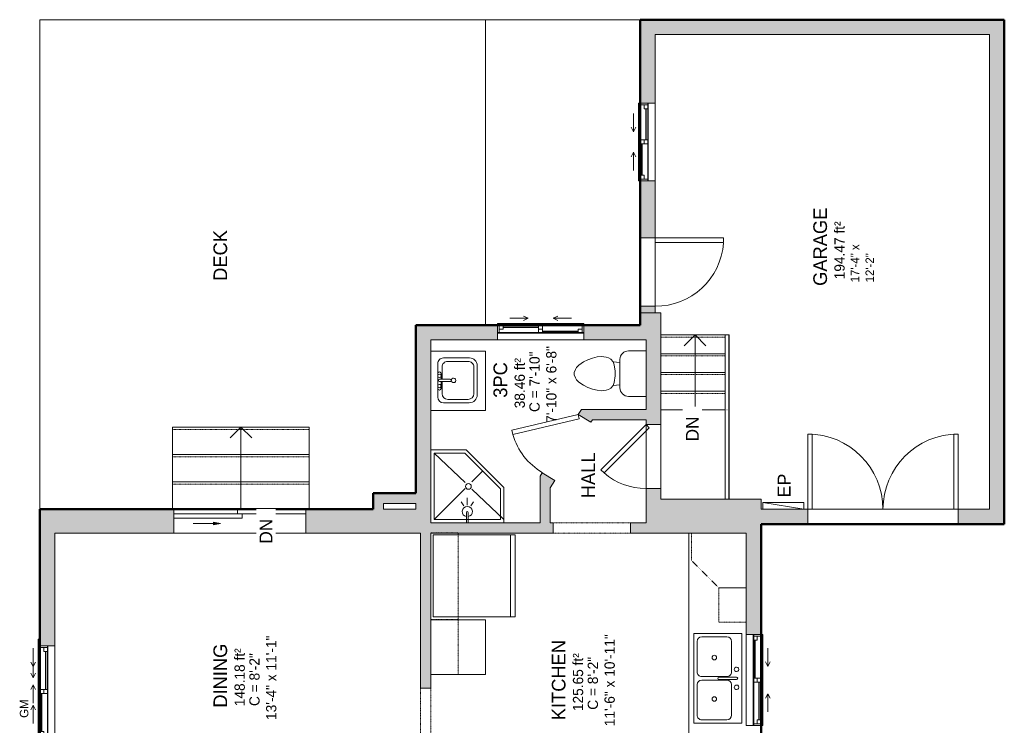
# Model space of a CAD drawing. Header units: inches. Extents: x -251 to 185, y -137 to 466.
# Tile 2 of 2: x -247 to 185, y 157 to 466. Entities that reach past the tile are written whole.
import ezdxf

# ---------------------------------------------------------------- set-up
doc = ezdxf.new("R2010")
doc.units = ezdxf.units.IN
doc.header["$MEASUREMENT"] = 0
doc.linetypes.add('Dash', pattern=[0.23622, 0.11811, -0.11811])
doc.linetypes.add('Overhead', pattern=[0.15625, 0.09375, -0.0625])
for name, color, linetype, lineweight in [('A-ANNO-NOTE', 131, 'Continuous', 9), ('A-AREA', 32, 'Continuous', 9), ('A-AREA-IDEN', 2, 'Continuous', 9), ('A-DETL', 90, 'Continuous', 9), ('A-DETL-GENF', 92, 'Continuous', 9), ('A-DETL-MEDM', 33, 'Continuous', 9), ('A-DOOR', 31, 'Continuous', 9), ('A-EXTEERIOR SPACES', 90, 'Continuous', 9), ('A-FLOR', 192, 'Continuous', 9), ('A-FLOR-HRAL', 11, 'Continuous', 9), ('A-GENM', 13, 'Continuous', 9), ('A-GLAZ', 151, 'Continuous', 9), ('A-WALL', 90, 'Continuous', 9), ('A-WALL-PATT', 111, 'Continuous', 9), ('E-ELEC-EQPM', 71, 'Continuous', 9), ('G-ANNO-TEXT', 231, 'Continuous', 9), ('P-SANR-FIXT', 6, 'Continuous', 9), ('Q-CASE', 31, 'Continuous', 9), ('Q-SPCQ', 91, 'Continuous', 9), ('S-STRS', 90, 'Continuous', 9), ('S-STRS-ANNO', 90, 'Continuous', 9), ('S-STRS-IDEN', 31, 'Continuous', 9)]:
    doc.layers.add(name, color=color, linetype=linetype, lineweight=lineweight)
doc.styles.add('Arial', font='arial.ttf', dxfattribs={"height": 5.625})
doc.styles.add('Inter', font='txt', dxfattribs={"height": 5.625})
doc.styles.add('Inter_1', font='txt', dxfattribs={"height": 3.75})
doc.styles.add('Inter_2', font='txt', dxfattribs={"height": 4.5})
doc.styles.add('Inter_B', font='txt', dxfattribs={"height": 6})

# ---------------------------------------------------------------- blocks, each defined once
blk = doc.blocks.new('Planitar - Single Door_Flush Panel - 2_-4_ x 6_-8_ _45-3078438-102 - Main Floor')
at = {"layer": 'A-DOOR', "lineweight": 18}
for p, q in [((-5.8, 23.05), (-7.22, 21.63)), ((12.58, 1.83), (-7.22, 21.63)), ((14, 3.25), (-5.8, 23.05)), ((14, 3.25), (12.58, 1.83))]:
    blk.add_line(p, q, dxfattribs=at)
at = {"layer": 'A-DOOR'}
blk.add_arc((13.46, 3.55), 27.46, 138.8351, 180.6172, dxfattribs=at)
blk = doc.blocks.new('Planitar - Single Door_Flush Panel - 2_-6_ x 6_-8_ _45-3149525-102 - Main Floor')
at = {"layer": 'A-DOOR', "lineweight": 18}
for p, q in [((-6.21, 24.46), (-7.63, 23.04)), ((13.58, 1.83), (-7.63, 23.04)), ((15, 3.25), (-6.21, 24.46)), ((15, 3.25), (13.58, 1.83))]:
    blk.add_line(p, q, dxfattribs=at)
at = {"layer": 'A-DOOR'}
blk.add_arc((14.46, 3.55), 29.46, 138.5745, 180.5753, dxfattribs=at)
blk = doc.blocks.new('Planitar - Double Door_Flush Panel - 5_-6_ x 6_-8_-3078344-102 - Main Floor')
at = {"layer": 'A-DOOR', "lineweight": 18}
for p, q in [((-33, 3.25), (-33, 36.25)), ((-33, 36.25), (-31.03, 36.25)), ((-31.03, 36.25), (-31.03, 3.25)), ((33, 36.25), (31.03, 36.25)), ((31.03, 36.25), (31.03, 3.25)), ((33, 3.25), (33, 36.25)), ((-31.03, 3.25), (-33, 3.25)), ((31.03, 3.25), (33, 3.25))]:
    blk.add_line(p, q, dxfattribs=at)
at = {"layer": 'A-DOOR'}
for centre, start, end in [((-33, 3.25), 0, 90), ((33, 3.25), 90, 180)]:
    blk.add_arc(centre, 33, start, end, dxfattribs=at)
blk = doc.blocks.new('Planitar - Single Door_Flush Panel - 2_-6_ x 6_-8_-3078477-102 - Main Floor')
at = {"layer": 'A-DOOR', "lineweight": 18}
for p, q in [((12.99, -3.25), (12.99, -33.25)), ((15, -3.25), (12.99, -3.25)), ((15, -3.25), (15, -33.25)), ((15, -33.25), (12.99, -33.25))]:
    blk.add_line(p, q, dxfattribs=at)
at = {"layer": 'A-DOOR'}
blk.add_arc((14.77, -3.55), 29.77, 179.4225, 266.009, dxfattribs=at)
blk = doc.blocks.new('Planitar - Double Sliding Door_Glass - 4_-10_ x 6_-8_-3184308-102 - Main Floor')
at = {"layer": 'A-DETL-GENF'}
blk.add_hatch(color=256, dxfattribs=at).paths.add_polyline_path([(11.51, -3.47), (8.5, -4), (11.51, -4.53)], flags=0)
for p, q in [((8.5, -4), (11.51, -3.47)), ((20.5, -4), (8.5, -4)), ((11.51, -4.53), (8.5, -4)), ((11.51, -3.47), (11.51, -4.53))]:
    blk.add_line(p, q, dxfattribs=at)
at = {"layer": 'A-DOOR', "lineweight": 18}
for p, q in [((-29, -8.28), (0.98, -8.28)), ((-29, -10.25), (-29, -8.28)), ((-0.98, -6.31), (29, -6.31)), ((-0.98, -8.28), (-0.98, -6.31)), ((29, -8.28), (-0.98, -8.28)), ((0.98, -8.28), (0.98, -10.25)), ((29, -6.31), (29, -8.28)), ((0.98, -10.25), (-29, -10.25))]:
    blk.add_line(p, q, dxfattribs=at)
blk = doc.blocks.new('Planitar-Sliding-Double - 60_ x 48_-3165632-102 - Main Floor')
at = {"layer": 'A-GLAZ'}
for p, q in [((-20, 3.1), (-20, 3.85)), ((-20, 3.85), (20, 3.85)), ((-20, -0.15), (-20, 3.1)), ((20, 3.1), (20, 3.85)), ((20, -0.15), (20, 3.1)), ((20, -0.15), (-20, -0.15)), ((-20, -0.15), (-20, -3.4)), ((20, -0.15), (-20, -0.15)), ((-20, -3.4), (20, -3.4)), ((20, -3.4), (20, -0.15))]:
    blk.add_line(p, q, dxfattribs=at)
blk = doc.blocks.new('Plan-Double-Sliding - Plan-Double-Sliding-3099763-102 - Main Floor')
at = {"layer": 'A-GLAZ'}
for p, q in [((-6, 3.34375), (-8, 4.34375)), ((6, 3.34375), (8, 4.34375)), ((20, 0.34375), (-20, 0.34375)), ((-17.5, 0.34375), (-0.875, 0.34375)), ((-6, 3.34375), (-14, 3.34375)), ((-6, 3.34375), (-8, 2.34375)), ((0.875, 0.34375), (19.25, 0.34375)), ((6, 3.34375), (8, 2.34375)), ((6, 3.34375), (14, 3.34375)), ((-19.25, -3.15625), (-0.875, -3.15625)), ((0.875, -3.15625), (17.5, -3.15625)), ((-20, -6.15625), (20, -6.15625))]:
    blk.add_line(p, q, dxfattribs=at)
at = {"layer": 'A-GLAZ', "lineweight": 18}
for p, q in [((-20, 0.34375), (-20, -6.15625)), ((-20, 0.34375), (-17.5, 0.34375)), ((-19.25, 0.34375), (-19.25, -3.15625)), ((-17.5, 0.34375), (-17.5, -1.40625)), ((-0.875, -3.15625), (-0.875, 0.34375)), ((-0.875, 0.34375), (0.875, 0.34375)), ((0.875, 0.34375), (0.875, -3.15625)), ((19.25, 0.34375), (20, 0.34375)), ((19.25, 0.34375), (19.25, -3.15625)), ((20, -6.15625), (20, 0.34375)), ((-20, -3.15625), (-19.25, -3.15625)), ((-17.5, -1.40625), (-19.25, -1.40625)), ((0.875, -1.40625), (-0.875, -1.40625)), ((-0.875, -3.15625), (0.875, -3.15625)), ((17.5, -1.40625), (17.5, -3.15625)), ((19.25, -1.40625), (17.5, -1.40625)), ((17.5, -3.15625), (20, -3.15625))]:
    blk.add_line(p, q, dxfattribs=at)
at = {"layer": 'A-GLAZ', "lineweight": 25}
for p, q in [((-17.5, -0.53125), (-0.875, -0.53125)), ((0.875, -2.28125), (17.5, -2.28125))]:
    blk.add_line(p, q, dxfattribs=at)
blk = doc.blocks.new('Planitar-Sliding-Double - 60_ x 48_-3165640-102 - Main Floor')
at = {"layer": 'A-GLAZ'}
for p, q in [((20, 3.4), (-20, 3.4)), ((-20, 3.4), (-20, 0.15)), ((-20, -3.1), (-20, 0.15)), ((-20, 0.15), (20, 0.15)), ((-20, 0.15), (20, 0.15)), ((20, 0.15), (20, 3.4)), ((20, -3.1), (20, 0.15)), ((-20, -3.85), (-20, -3.1)), ((20, -3.85), (-20, -3.85)), ((20, -3.85), (20, -3.1))]:
    blk.add_line(p, q, dxfattribs=at)
blk = doc.blocks.new('Plan-Double-Sliding - Plan-Double-Sliding-3100799-102 - Main Floor')
at = {"layer": 'A-GLAZ'}
for p, q in [((-20, 6.15625), (20, 6.15625)), ((-19.25, 3.15625), (-0.875, 3.15625)), ((0.875, 3.15625), (17.5, 3.15625)), ((20, -0.34375), (-20, -0.34375)), ((-17.5, -0.34375), (-0.875, -0.34375)), ((-6, -3.34375), (-14, -3.34375)), ((-6, -3.34375), (-8, -2.34375)), ((-6, -3.34375), (-8, -4.34375)), ((0.875, -0.34375), (19.25, -0.34375)), ((6, -3.34375), (8, -2.34375)), ((6, -3.34375), (8, -4.34375)), ((6, -3.34375), (14, -3.34375))]:
    blk.add_line(p, q, dxfattribs=at)
at = {"layer": 'A-GLAZ', "lineweight": 18}
for p, q in [((-20, -0.34375), (-20, 6.15625)), ((20, 6.15625), (20, -0.34375)), ((-20, 3.15625), (-19.25, 3.15625)), ((-19.25, -0.34375), (-19.25, 3.15625)), ((-17.5, 1.40625), (-19.25, 1.40625)), ((-17.5, -0.34375), (-17.5, 1.40625)), ((-0.875, 3.15625), (0.875, 3.15625)), ((-0.875, 3.15625), (-0.875, -0.34375)), ((0.875, 1.40625), (-0.875, 1.40625)), ((0.875, -0.34375), (0.875, 3.15625)), ((17.5, 3.15625), (20, 3.15625)), ((17.5, 1.40625), (17.5, 3.15625)), ((19.25, 1.40625), (17.5, 1.40625)), ((19.25, -0.34375), (19.25, 3.15625)), ((-20, -0.34375), (-17.5, -0.34375)), ((-0.875, -0.34375), (0.875, -0.34375)), ((19.25, -0.34375), (20, -0.34375))]:
    blk.add_line(p, q, dxfattribs=at)
at = {"layer": 'A-GLAZ', "lineweight": 25}
for p, q in [((-17.5, 0.53125), (-0.875, 0.53125)), ((0.875, 2.28125), (17.5, 2.28125))]:
    blk.add_line(p, q, dxfattribs=at)
blk = doc.blocks.new('Planitar-Sliding-Double - 60_ x 48_-3165636-102 - Main Floor')
at = {"layer": 'A-GLAZ'}
for p, q in [((-19, 3.1), (-19, 3.85)), ((-19, 3.85), (19, 3.85)), ((-19, -0.15), (-19, 3.1)), ((19, 3.1), (19, 3.85)), ((19, -0.15), (19, 3.1)), ((19, -0.15), (-19, -0.15)), ((-19, -0.15), (-19, -3.4)), ((19, -0.15), (-19, -0.15)), ((-19, -3.4), (19, -3.4)), ((19, -3.4), (19, -0.15))]:
    blk.add_line(p, q, dxfattribs=at)
blk = doc.blocks.new('Plan-Double-Sliding - Plan-Double-Sliding-3100970-102 - Main Floor')
at = {"layer": 'A-GLAZ'}
for p, q in [((-5.5, 3.34375), (-7.5, 4.34375)), ((5.5, 3.34375), (7.5, 4.34375)), ((19, 0.34375), (-19, 0.34375)), ((-16.5, 0.34375), (-0.875, 0.34375)), ((-5.5, 3.34375), (-13.5, 3.34375)), ((-5.5, 3.34375), (-7.5, 2.34375)), ((0.875, 0.34375), (18.25, 0.34375)), ((5.5, 3.34375), (7.5, 2.34375)), ((5.5, 3.34375), (13.5, 3.34375)), ((-18.25, -3.15625), (-0.875, -3.15625)), ((0.875, -3.15625), (16.5, -3.15625)), ((-19, -6.15625), (19, -6.15625))]:
    blk.add_line(p, q, dxfattribs=at)
at = {"layer": 'A-GLAZ', "lineweight": 18}
for p, q in [((-19, 0.34375), (-19, -6.15625)), ((-19, 0.34375), (-16.5, 0.34375)), ((-18.25, 0.34375), (-18.25, -3.15625)), ((-16.5, 0.34375), (-16.5, -1.40625)), ((-0.875, -3.15625), (-0.875, 0.34375)), ((-0.875, 0.34375), (0.875, 0.34375)), ((0.875, 0.34375), (0.875, -3.15625)), ((18.25, 0.34375), (19, 0.34375)), ((18.25, 0.34375), (18.25, -3.15625)), ((19, -6.15625), (19, 0.34375)), ((-19, -3.15625), (-18.25, -3.15625)), ((-16.5, -1.40625), (-18.25, -1.40625)), ((0.875, -1.40625), (-0.875, -1.40625)), ((-0.875, -3.15625), (0.875, -3.15625)), ((16.5, -1.40625), (16.5, -3.15625)), ((18.25, -1.40625), (16.5, -1.40625)), ((16.5, -3.15625), (19, -3.15625))]:
    blk.add_line(p, q, dxfattribs=at)
at = {"layer": 'A-GLAZ', "lineweight": 25}
for p, q in [((-16.5, -0.53125), (-0.875, -0.53125)), ((0.875, -2.28125), (16.5, -2.28125))]:
    blk.add_line(p, q, dxfattribs=at)
blk = doc.blocks.new('Planitar-Sliding-Double - 60_ x 48_-3165644-102 - Main Floor')
at = {"layer": 'A-GLAZ'}
for p, q in [((-17, 3.1), (-17, 3.85)), ((-17, 3.85), (17, 3.85)), ((-17, -0.15), (-17, 3.1)), ((17, 3.1), (17, 3.85)), ((17, -0.15), (17, 3.1)), ((17, -0.15), (-17, -0.15)), ((-17, -0.15), (-17, -3.4)), ((17, -0.15), (-17, -0.15)), ((-17, -3.4), (17, -3.4)), ((17, -3.4), (17, -0.15))]:
    blk.add_line(p, q, dxfattribs=at)
blk = doc.blocks.new('Plan-Double-Sliding - Plan-Double-Sliding-3101162-102 - Main Floor')
at = {"layer": 'A-GLAZ'}
for p, q in [((-4.5, 3.34375), (-6.5, 4.34375)), ((4.5, 3.34375), (6.5, 4.34375)), ((17, 0.34375), (-17, 0.34375)), ((-14.5, 0.34375), (-0.875, 0.34375)), ((-4.5, 3.34375), (-12.5, 3.34375)), ((-4.5, 3.34375), (-6.5, 2.34375)), ((0.875, 0.34375), (16.25, 0.34375)), ((4.5, 3.34375), (6.5, 2.34375)), ((4.5, 3.34375), (12.5, 3.34375)), ((-16.25, -3.15625), (-0.875, -3.15625)), ((0.875, -3.15625), (14.5, -3.15625)), ((-17, -6.15625), (17, -6.15625))]:
    blk.add_line(p, q, dxfattribs=at)
at = {"layer": 'A-GLAZ', "lineweight": 18}
for p, q in [((-17, 0.34375), (-17, -6.15625)), ((-17, 0.34375), (-14.5, 0.34375)), ((-16.25, 0.34375), (-16.25, -3.15625)), ((-14.5, 0.34375), (-14.5, -1.40625)), ((-0.875, -3.15625), (-0.875, 0.34375)), ((-0.875, 0.34375), (0.875, 0.34375)), ((0.875, 0.34375), (0.875, -3.15625)), ((16.25, 0.34375), (17, 0.34375)), ((16.25, 0.34375), (16.25, -3.15625)), ((17, -6.15625), (17, 0.34375)), ((-17, -3.15625), (-16.25, -3.15625)), ((-14.5, -1.40625), (-16.25, -1.40625)), ((0.875, -1.40625), (-0.875, -1.40625)), ((-0.875, -3.15625), (0.875, -3.15625)), ((14.5, -1.40625), (14.5, -3.15625)), ((16.25, -1.40625), (14.5, -1.40625)), ((14.5, -3.15625), (17, -3.15625))]:
    blk.add_line(p, q, dxfattribs=at)
at = {"layer": 'A-GLAZ', "lineweight": 25}
for p, q in [((-14.5, -0.53125), (-0.875, -0.53125)), ((0.875, -2.28125), (14.5, -2.28125))]:
    blk.add_line(p, q, dxfattribs=at)
blk = doc.blocks.new('Top Rail Type - Top Rail_Internal_-3103700-102 - Main Floor')
at = {"layer": 'A-FLOR-HRAL'}
for p, q in [((62.17, 327.99), (62.17, 294.86)), ((63.74, 294.86), (63.74, 327.99)), ((62.17, 294.86), (62.17, 256)), ((63.74, 256), (63.74, 294.86))]:
    blk.add_line(p, q, dxfattribs=at)
at = {"layer": 'A-FLOR-HRAL', "flags": 128}
blk.add_lwpolyline([(62.88, 327.99), (62.95, 327.99), (63.03, 327.99)], dxfattribs=at)
at = {"layer": 'A-FLOR-HRAL'}
blk.add_open_spline([(62.86, 295.13), (62.89, 295.13), (62.95, 295.13), (63.01, 295.13), (63.04, 295.13)], degree=3, dxfattribs=at)
blk = doc.blocks.new('Top Rail Type - Top Rail_Internal_-V1-102 - Main Floor')
at = {"layer": 'A-FLOR-HRAL'}
for p, q in [((63.74, 327.99), (62.17, 327.99)), ((62.17, 327.99), (62.17, 295.13)), ((63.74, 327.99), (63.74, 295.13)), ((62.17, 295.13), (62.17, 256)), ((63.74, 295.13), (63.74, 256))]:
    blk.add_line(p, q, dxfattribs=at)
blk = doc.blocks.new('Toilet - Toilet-316794-102 - Main Floor')
at = {"layer": 'P-SANR-FIXT'}
for p, q in [((-9.98, 11.75), (-9.98, 19.48)), ((9.98, 19.48), (9.98, 11.75)), ((-5.21, 5), (-6.4, 4)), ((6.25, 8.02), (-6.25, 8.02)), ((-4.86, 8.02), (-5.21, 5)), ((-3.84, 5.5), (-5.21, 5)), ((-1, 6), (-3.84, 5.5)), ((1, 6), (-1, 6)), ((3.84, 5.5), (1, 6)), ((5.21, 5), (3.84, 5.5)), ((4.86, 8.02), (5.21, 5)), ((6.4, 4), (5.21, 5)), ((-7.41, 1), (-7.5, 0)), ((-7.5, 0), (-7.33, -1.99)), ((-7.24, 2), (-7.41, 1)), ((-6.97, 3), (-7.24, 2)), ((-6.4, 4), (-6.97, 3)), ((6.97, 3), (6.4, 4)), ((7.24, 2), (6.97, 3)), ((7.41, 1), (7.24, 2)), ((7.33, -1.99), (7.5, 0)), ((7.5, 0), (7.41, 1)), ((-7.33, -1.99), (-6.79, -4)), ((-6.79, -4), (-6.06, -6)), ((6.06, -6), (6.79, -4)), ((6.79, -4), (7.33, -1.99)), ((-6.06, -6), (-5.13, -8)), ((-5.13, -8), (-3.74, -10)), ((3.74, -10), (5.13, -8)), ((5.13, -8), (6.06, -6)), ((-3.74, -10), (-2.74, -11)), ((-2.74, -11), (-1.87, -11.5)), ((-1.87, -11.5), (-0.5, -12)), ((-0.5, -12), (0.5, -12)), ((0.5, -12), (1.87, -11.5)), ((1.87, -11.5), (2.74, -11)), ((2.74, -11), (3.74, -10))]:
    blk.add_line(p, q, dxfattribs=at)
for centre, start, end in [((-6.25, 11.75), 180, 270), ((6.25, 11.75), 270, 360)]:
    blk.add_arc(centre, 3.73, start, end, dxfattribs=at)
blk = doc.blocks.new('Bath-Corner Shower Basin - 2_-8_x2_-10-2132282-102 - Main Floor')
at = {"layer": 'P-SANR-FIXT'}
for p, q in [((16, 32.09), (0.47, 32.09)), ((1.97, 30.59), (15.53, 17.69)), ((1.97, 1.5), (1.97, 30.59)), ((1.97, 30.59), (15.38, 30.59)), ((15.38, 30.59), (31.06, 14.91)), ((32.56, 15.53), (16, 32.09)), ((18.53, 18.06), (23.22, 22.75)), ((1.97, 1.5), (15.53, 15.06)), ((18.53, 14.84), (32.56, 1.5)), ((31.06, 14.91), (31.06, 1.5)), ((32.56, 0), (32.56, 15.53)), ((31.06, 1.5), (1.97, 1.5))]:
    blk.add_line(p, q, dxfattribs=at)
for start, end in [(360, 180), (180, 360)]:
    blk.add_arc((17.03, 16.04), 1.25, start, end, dxfattribs=at)
blk = doc.blocks.new('Bath-Showerhead - Shower_head_and_Control_-_UNHOSTED_17702-459690-102 - Main Floor')
at = {"layer": 'P-SANR-FIXT'}
for p, q in [((-0.37, -4.61), (-0.37, 0)), ((-0.37, 0), (0.38, 0)), ((0.38, 0), (0.38, -4.61)), ((-1.58, -7.59), (-2.66, -9.27)), ((0, -7.75), (0, -11)), ((1.58, -7.59), (2.66, -9.27))]:
    blk.add_line(p, q, dxfattribs=at)
for centre, radius, start, end in [((0, -5), 2.25, 100.1075, 270), ((0, -5), 2.25, 270, 79.8925), ((0, -4.61), 0.375, 180, 360)]:
    blk.add_arc(centre, radius, start, end, dxfattribs=at)
blk = doc.blocks.new('Bath-Basin - 500 x 440mm-2615461-102 - Main Floor')
at = {"layer": 'P-SANR-FIXT'}
for p, q in [((-9.22, 4.59), (-9.22, -6.73)), ((-9.22, 4.59), (-9.22, -6.73)), ((7.96, 7.09), (-6.72, 7.09)), ((7.96, 7.09), (-6.72, 7.09)), ((0.12, 5.22), (-5.22, 5.22)), ((3.62, 7.09), (-2.88, 7.09)), ((-2.88, 5.59), (0.12, 5.59)), ((0.12, 6.33), (0.12, 1.59)), ((1.12, 6.33), (1.12, 1.59)), ((1.12, 5.59), (3.62, 5.59)), ((6.46, 5.22), (1.12, 5.22)), ((10.46, -6.91), (10.46, 4.59)), ((10.46, -6.91), (10.46, 4.59)), ((-7.72, 2.72), (-7.72, -6.23)), ((8.96, -6.23), (8.96, 2.72)), ((-5.72, -10.23), (7.14, -10.23)), ((-5.72, -10.23), (7.14, -10.23)), ((-5.22, -8.73), (6.46, -8.73))]:
    blk.add_line(p, q, dxfattribs=at)
for centre, radius, start, end in [((-6.72, 4.59), 2.5, 90, 180), ((-6.72, 4.59), 2.5, 90, 180), ((-5.22, 2.72), 2.5, 90, 180), ((-2.88, 6.34), 0.75, 90, 270), ((-1.88, 6.34), 0.75, 360, 180), ((-1.88, 6.34), 0.75, 180, 0), ((0.62, 6.33), 0.5, 360, 180), ((2.62, 6.34), 0.75, 360, 180), ((2.62, 6.34), 0.75, 180, 360), ((3.62, 6.34), 0.75, 270, 90), ((6.46, 2.72), 2.5, 0, 90), ((7.96, 4.59), 2.5, 0, 90), ((7.96, 4.59), 2.5, 360, 90), ((0.62, 0.13), 1, 360, 180), ((0.62, 0.13), 1, 180, 0), ((0.62, 1.59), 0.5, 180, 0), ((-5.72, -6.73), 3.5, 180, 270), ((-5.72, -6.73), 3.5, 180, 270), ((-5.22, -6.23), 2.5, 180, 270), ((6.46, -6.23), 2.5, 270, 0), ((7.14, -6.91), 3.32, 270, 360), ((7.14, -6.91), 3.32, 270, 0)]:
    blk.add_arc(centre, radius, start, end, dxfattribs=at)
blk = doc.blocks.new('Planitar - Opening - 2_-10_ x 6_-8_-3151451-102 - Main Floor')
at = {"layer": 'A-DETL-GENF', "linetype": 'Overhead'}
for p, q in [((16.68, 2.25), (-17.32, 2.25)), ((-17.32, -2.25), (16.68, -2.25))]:
    blk.add_line(p, q, dxfattribs=at)
at = {"layer": 'A-DETL-MEDM'}
for p, q in [((-17.32, 2.25), (-17.32, -2.25)), ((16.68, -2.25), (16.68, 2.25))]:
    blk.add_line(p, q, dxfattribs=at)
blk = doc.blocks.new('Planitar - Opening - 2_-6_ x 6_-8_-3079390-102 - Main Floor')
at = {"layer": 'A-DETL-GENF', "linetype": 'Overhead'}
for p, q in [((14.68, 2.25), (-15.32, 2.25)), ((-15.32, -2.25), (14.68, -2.25))]:
    blk.add_line(p, q, dxfattribs=at)
at = {"layer": 'A-DETL-MEDM'}
for p, q in [((-15.32, 2.25), (-15.32, -2.25)), ((14.68, -2.25), (14.68, 2.25))]:
    blk.add_line(p, q, dxfattribs=at)
blk = doc.blocks.new('Kitchen-Double Sink - 1000 x 535mm-2665361-102 - Main Floor')
at = {"layer": 'P-SANR-FIXT'}
for p, q in [((20.3, 10.62), (-19.07, 10.62)), ((-19.07, 10.62), (-19.07, -10.44)), ((20.3, -10.44), (20.3, 10.62)), ((-2.13, 6.12), (-15.57, 6.12)), ((0.12, 8.37), (0.12, 0.59)), ((1.12, 8.37), (1.12, 0.59)), ((16.8, 6.12), (3.37, 6.12)), ((-17.57, 4.12), (-17.57, -6.94)), ((-0.13, 4.12), (-0.13, -6.94)), ((1.37, 4.12), (1.37, -6.94)), ((18.8, -6.94), (18.8, 4.12)), ((-19.07, -10.44), (20.3, -10.44)), ((-15.57, -8.94), (-2.13, -8.94)), ((3.37, -8.94), (16.8, -8.94))]:
    blk.add_line(p, q, dxfattribs=at)
for centre, radius, start, end in [((-3.32, 8.37), 1, 360, 180), ((0.62, 8.37), 0.5, 360, 180), ((4.55, 8.37), 1, 360, 180), ((-15.57, 4.12), 2, 90, 180), ((-3.32, 8.37), 1, 180, 0), ((-2.13, 4.12), 2, 360, 90), ((3.37, 4.12), 2, 90, 180), ((4.55, 8.37), 1, 180, 360), ((16.8, 4.12), 2, 0, 90), ((0.62, 0.59), 0.5, 180, 0), ((-8.47, -1.41), 1, 0, 180), ((-8.47, -1.41), 1, 180, 360), ((9.71, -1.41), 1, 0, 180), ((9.71, -1.41), 1, 180, 360), ((-15.57, -6.94), 2, 180, 270), ((-2.13, -6.94), 2, 270, 0), ((3.37, -6.94), 2, 180, 270), ((16.8, -6.94), 2, 270, 0)]:
    blk.add_arc(centre, radius, start, end, dxfattribs=at)
blk = doc.blocks.new('Fridge - 900mm-3154579-102 - Main Floor')
at = {"layer": 'Q-SPCQ'}
for p, q in [((18, -3.94), (-18, -3.94)), ((-18, -3.94), (-18, -39.94)), ((-18, -3.94), (18, -3.94)), ((-18, -39.94), (-18, -3.94)), ((18, -39.94), (18, -3.94)), ((18, -3.94), (18, -39.94)), ((-18, -37.94), (18, -37.94)), ((-18, -39.94), (18, -39.94)), ((18, -39.94), (-18, -39.94))]:
    blk.add_line(p, q, dxfattribs=at)
blk = doc.blocks.new('Countertop- Rectangle shape base - 1525 x 762mm-3154841-102 - Main Floor')
at = {"layer": 'A-GENM'}
for p, q in [((42, 27), (18, 27)), ((18, 27), (18, 3)), ((42, 3), (42, 27))]:
    blk.add_line(p, q, dxfattribs=at)
blk = doc.blocks.new('Upper Cabinet-Corner Unit-Wall - 12_ Depth-3154963-102 - Main Floor')
at = {"layer": 'Q-CASE', "linetype": 'Overhead'}
for p, q in [((-1.83, 29.25), (10.17, 29.25)), ((-1.83, 5.25), (-1.83, 29.25)), ((10.17, 29.25), (22.17, 17.25)), ((22.17, 17.25), (22.17, 5.25)), ((22.17, 5.25), (-1.83, 5.25))]:
    blk.add_line(p, q, dxfattribs=at)
blk = doc.blocks.new('Upper Cabinet-Single Door-Wall - 9_-3155234-102 - Main Floor')
at = {"layer": 'Q-CASE', "linetype": 'Overhead'}
for p, q in [((-4.83, 3.25), (-4.83, 15.25)), ((-4.83, 15.25), (10.17, 15.25)), ((10.17, 15.25), (10.17, 3.25)), ((10.17, 3.25), (-4.83, 3.25))]:
    blk.add_line(p, q, dxfattribs=at)
blk = doc.blocks.new('Upper Cabinet-Single Door-Wall - 9_-3155202-102 - Main Floor')
at = {"layer": 'Q-CASE', "linetype": 'Overhead'}
for p, q in [((-13.86, 2.25), (-13.86, 14.25)), ((-13.86, 14.25), (10.17, 14.25)), ((10.17, 14.25), (10.17, 2.25)), ((10.17, 2.25), (-13.86, 2.25))]:
    blk.add_line(p, q, dxfattribs=at)
blk = doc.blocks.new('Upper Cabinet-Single Door-Wall - 9_-3155590-102 - Main Floor')
at = {"layer": 'Q-CASE', "linetype": 'Overhead'}
for p, q in [((-27.93, 2.25), (-27.93, 14.25)), ((-27.93, 14.25), (10.17, 14.25)), ((10.17, 14.25), (10.17, 2.25)), ((10.17, 2.25), (-27.93, 2.25))]:
    blk.add_line(p, q, dxfattribs=at)
blk = doc.blocks.new('Planitar-Sliding-Double - 60_ x 48_-3165652-102 - Main Floor')
at = {"layer": 'A-GLAZ'}
for p in [(13.06, 8.6), (16, 7.85)]:
    blk.add_line(p, (16, 8.6), dxfattribs=at)
blk = doc.blocks.new('Plan-Double-Sliding - Plan-Double-Sliding-3157604-102 - Main Floor')
at = {"layer": 'A-GLAZ'}
for p, q in [((-4, 3.34375), (-6, 4.34375)), ((4, 3.34375), (6, 4.34375)), ((-4, 3.34375), (-12, 3.34375)), ((-4, 3.34375), (-6, 2.34375)), ((4, 3.34375), (6, 2.34375)), ((4, 3.34375), (12, 3.34375))]:
    blk.add_line(p, q, dxfattribs=at)
blk = doc.blocks.new('Electrical Panel - Power Panel-3409085-102 - Main Floor')
at = {"layer": 'E-ELEC-EQPM'}
for p, q in [((-15.96, 6.25), (2.04, 3.25)), ((-15.96, 6.25), (2.04, 6.25)), ((-15.96, 3.25), (-15.96, 6.25)), ((2.04, 3.25), (2.04, 6.25)), ((-15.96, 3.25), (2.04, 3.25))]:
    blk.add_line(p, q, dxfattribs=at)

msp = doc.modelspace()

# ---------------------------------------------------------------- hatches: boundary and pattern name
at = {"layer": 'A-WALL-PATT'}
h = msp.add_hatch(color=254, dxfattribs=at)
h.paths.add_polyline_path([(31.3, 337.63), (31.45, 337.63), (31.45, 339.88), (24.95, 339.88), (24.95, 337.63)], flags=0)
h.paths.add_polyline_path([(24.95, 372.88), (31.45, 372.88), (31.45, 395.26), (24.95, 395.26)], flags=0)
h.paths.add_polyline_path([(31.45, 430.27), (31.45, 466.31), (24.95, 466.31), (24.95, 430.27)], flags=0)
for points in [[(184.7, 459.81), (184.7, 466.31), (31.45, 466.31), (31.45, 459.81), (178.2, 459.81)], [(178.2, 245), (184.7, 245), (184.7, 459.81), (178.2, 459.81), (178.2, 248.55)], [(27.45, 325.81), (33.95, 325.81), (33.95, 337.63), (24.95, 337.63), (24.95, 325.81)], [(-67.05, 241), (-67.05, 332.31), (-73.55, 332.31), (-73.55, 241), (-71.55, 241)], [(3.93, 290.81), (27.45, 290.81), (27.45, 295.31), (6.72, 295.31)], [(-19.05, 245.5), (-14.55, 245.5), (-14.55, 265.39), (-18.08, 267.57), (-19.05, 266.01), (-19.05, 253.68)], [(-87.8, 251.5), (-87.8, 258.56), (-92.3, 258.56), (-92.3, 251.5)], [(-85.51, 254.06), (-73.55, 254.06), (-73.55, 258.56), (-87.8, 258.56), (-87.8, 254.06)], [(71.45, 251.5), (77.95, 251.5), (77.95, 256), (33.95, 256), (33.95, 251.5), (63.58, 251.5)], [(63.58, 241), (71.45, 241), (71.45, 251.5), (33.95, 251.5), (33.95, 241)], [(71.45, 196.59), (77.95, 196.59), (77.95, 245), (71.45, 245), (71.45, 216.49)]]:
    msp.add_hatch(color=9, dxfattribs=at).paths.add_polyline_path(points, flags=0)
h = msp.add_hatch(color=254, dxfattribs=at)
h.paths.add_polyline_path([(28.2, 395.26), (31.45, 395.26), (31.45, 395.66), (24.95, 395.66), (24.95, 395.26)], flags=0)
h.paths.add_polyline_path([(28.2, 429.66), (31.45, 429.66), (31.45, 430.27), (24.95, 430.27), (24.95, 429.66)], flags=0)
h = msp.add_hatch(color=254, dxfattribs=at)
h.paths.add_polyline_path([(31.45, 339.88), (31.45, 340.63), (24.95, 340.63), (24.95, 339.88)], flags=0)
h.paths.add_polyline_path([(24.95, 370.63), (31.45, 370.63), (31.45, 372.88), (24.95, 372.88)], flags=0)
h = msp.add_hatch(color=9, dxfattribs=at)
h.paths.add_polyline_path([(0.2, 325.81), (24.95, 325.81), (24.95, 332.31), (0.2, 332.31), (0.2, 329.06)], flags=0)
h.paths.add_polyline_path([(-51.01, 325.81), (-37.8, 325.81), (-37.8, 332.31), (-67.05, 332.31), (-67.05, 325.81)], flags=0)
h = msp.add_hatch(color=9, dxfattribs=at)
h.paths.add_polyline_path([(27.45, 241), (33.95, 241), (33.95, 260.65), (27.45, 260.65), (27.45, 245)], flags=0)
h.paths.add_polyline_path([(33.95, 288.65), (33.95, 325.81), (27.45, 325.81), (27.45, 288.65)], flags=0)
h = msp.add_hatch(color=9, dxfattribs=at)
h.paths.add_polyline_path([(-14.55, 260.93), (-12.55, 264.15), (-14.55, 265.39)], flags=0)
h.paths.add_polyline_path([(3.23, 289.67), (6.72, 295.31), (-0.93, 295.31), (-2.3, 293.09)], flags=0)
h = msp.add_hatch(color=9, dxfattribs=at)
h.paths.add_polyline_path([(-238.55, -52.25), (-232.05, -52.25), (-232.05, -28.07), (-238.55, -28.07), (-238.55, -39.39)], flags=0)
h.paths.add_polyline_path([(-238.55, -10.07), (-232.05, -10.07), (-232.05, 67.22), (-238.55, 67.22)], flags=0)
h.paths.add_polyline_path([(-232.81, 85.22), (-232.05, 85.22), (-232.05, 151.56), (-238.55, 151.56), (-238.55, 85.22), (-236.31, 85.22)], flags=0)
h.paths.add_polyline_path([(-235.3, 191.56), (-232.05, 191.56), (-232.05, 251.5), (-238.55, 251.5), (-238.55, 191.56), (-236.27, 191.56)], flags=0)
h = msp.add_hatch(color=9, dxfattribs=at)
h.paths.add_polyline_path([(-119.77, 241), (-73.55, 241), (-73.55, 251.5), (-121.8, 251.5), (-121.8, 241)], flags=0)
h.paths.add_polyline_path([(-232.05, 241), (-179.8, 241), (-179.8, 251.5), (-232.05, 251.5)], flags=0)
h = msp.add_hatch(color=9, dxfattribs=at)
h.paths.add_polyline_path([(77.95, 245), (98.45, 245), (98.45, 251.5), (71.45, 251.5), (71.45, 245)], flags=0)
h.paths.add_polyline_path([(178.2, 245), (178.2, 251.5), (164.45, 251.5), (164.45, 245)], flags=0)
h = msp.add_hatch(color=9, dxfattribs=at)
h.paths.add_polyline_path([(-64.99, 241), (-13.3, 241), (-13.3, 245.5), (-67.05, 245.5), (-67.05, 241)], flags=0)
h.paths.add_polyline_path([(27.45, 241), (27.45, 245.5), (20.7, 245.5), (20.7, 241), (24.95, 241)], flags=0)
h = msp.add_hatch(color=9, dxfattribs=at)
h.paths.add_polyline_path([(-67.05, 103.56), (-67.05, 143.06), (-71.55, 143.06), (-71.55, 103.56)], flags=0)
h.paths.add_polyline_path([(-67.05, 173.06), (-67.05, 241), (-71.55, 241), (-71.55, 173.06)], flags=0)

# ---------------------------------------------------------------- linework, layer by layer
at = {"layer": 'A-AREA', "linetype": 'Dash'}
for p, q in [((-238.55, 251.5), (-238.55, 466.31)), ((-238.55, 466.31), (24.95, 466.31))]:
    msp.add_line(p, q, dxfattribs=at)
at = {"layer": 'A-DETL', "lineweight": 50}
for p, q in [((184.7, 466.31), (24.95, 466.31)), ((24.95, 466.31), (24.95, 332.31)), ((184.7, 245), (184.7, 466.31)), ((24.95, 332.31), (-73.55, 332.31)), ((-73.55, 332.31), (-73.55, 258.56)), ((-73.55, 258.56), (-92.3, 258.56)), ((-92.3, 258.56), (-92.3, 251.5)), ((-92.3, 251.5), (-238.55, 251.5)), ((-238.55, 251.5), (-238.55, -52.25)), ((77.95, -52.25), (77.95, 245)), ((77.95, 245), (184.7, 245))]:
    msp.add_line(p, q, dxfattribs=at)
at = {"layer": 'A-EXTEERIOR SPACES'}
for p, q in [((-43.05, 466.31), (-238.55, 466.31)), ((-238.55, 466.31), (-238.55, 251.5)), ((-43.05, 332.31), (-43.05, 466.31)), ((-43.05, 466.31), (24.95, 466.31)), ((24.95, 466.31), (24.95, 332.31)), ((-73.55, 258.56), (-73.55, 332.31)), ((-73.55, 332.31), (-43.05, 332.31)), ((24.95, 332.31), (-43.05, 332.31)), ((-92.3, 251.5), (-92.3, 258.56)), ((-92.3, 258.56), (-73.55, 258.56)), ((-238.55, 251.5), (-92.3, 251.5))]:
    msp.add_line(p, q, dxfattribs=at)
at = {"layer": 'A-FLOR'}
for p, q in [((-238.55, 466.31), (-238.55, 251.5)), ((24.95, 466.31), (-238.55, 466.31)), ((-43.05, 332.31), (-43.05, 466.31)), ((24.95, 340.63), (24.95, 370.63)), ((31.45, 370.63), (31.45, 340.63)), ((62.17, 295.13), (33.95, 295.13)), ((63.95, 295.13), (63.74, 295.13)), ((63.95, 256), (63.95, 295.13)), ((27.45, 260.65), (27.45, 288.65)), ((33.95, 288.65), (33.95, 260.65)), ((100.42, 251.5), (162.48, 251.5)), ((-121.8, 241), (-179.8, 241))]:
    msp.add_line(p, q, dxfattribs=at)
at = {"layer": 'A-GENM'}
for p, q in [((-43.05, 320.81), (-67.05, 320.81)), ((-43.05, 294.81), (-43.05, 320.81)), ((-67.05, 294.81), (-43.05, 294.81)), ((46.2, 241), (46.2, 133.63))]:
    msp.add_line(p, q, dxfattribs=at)
at = {"layer": 'A-WALL'}
for p, q in [((184.7, 466.31), (24.95, 466.31)), ((24.95, 466.31), (24.95, 429.66)), ((184.7, 245), (184.7, 466.31)), ((31.45, 459.81), (178.2, 459.81)), ((31.45, 459.81), (31.45, 429.66)), ((178.2, 459.81), (178.2, 251.5)), ((24.95, 395.66), (24.95, 370.63)), ((31.45, 395.66), (31.45, 370.63)), ((31.45, 370.63), (24.95, 370.63)), ((24.95, 340.63), (24.95, 332.31)), ((31.45, 340.63), (24.95, 340.63)), ((33.95, 337.63), (24.95, 337.63)), ((31.45, 337.63), (31.45, 340.63)), ((33.95, 288.65), (33.95, 337.63)), ((-73.55, 332.31), (-73.55, 258.56)), ((-37.8, 332.31), (-73.55, 332.31)), ((24.95, 332.31), (0.2, 332.31)), ((-67.05, 245.5), (-67.05, 325.81)), ((-67.05, 325.81), (-37.8, 325.81)), ((0.2, 325.81), (27.45, 325.81)), ((27.45, 325.81), (27.45, 295.31)), ((-0.93, 295.31), (-2.3, 293.09)), ((27.45, 295.31), (-0.93, 295.31)), ((-2.3, 293.09), (3.23, 289.67)), ((3.23, 289.67), (3.93, 290.81)), ((3.93, 290.81), (27.45, 290.81)), ((27.45, 290.81), (27.45, 288.65)), ((27.45, 288.65), (33.95, 288.65)), ((-18.08, 267.57), (-19.05, 266.01)), ((-19.05, 266.01), (-19.05, 245.5)), ((-12.55, 264.15), (-18.08, 267.57)), ((-14.55, 260.93), (-12.55, 264.15)), ((-14.55, 245.5), (-14.55, 260.93)), ((27.45, 260.65), (27.45, 245.5)), ((33.95, 260.65), (27.45, 260.65)), ((33.95, 256), (33.95, 260.65)), ((-92.3, 258.56), (-92.3, 251.5)), ((-73.55, 258.56), (-92.3, 258.56)), ((77.95, 256), (33.95, 256)), ((77.95, 251.5), (77.95, 256)), ((-238.55, 251.5), (-238.55, 191.56)), ((-179.8, 251.5), (-238.55, 251.5)), ((-179.8, 249.53), (-179.8, 251.5)), ((-92.3, 251.5), (-121.8, 251.5)), ((-87.8, 251.5), (-87.8, 254.06)), ((-87.8, 254.06), (-73.55, 254.06)), ((-73.55, 251.5), (-87.8, 251.5)), ((-73.55, 254.06), (-73.55, 251.5)), ((98.45, 251.5), (77.95, 251.5)), ((98.45, 245), (98.45, 251.5)), ((178.2, 251.5), (164.45, 251.5)), ((164.45, 251.5), (164.45, 245)), ((-179.8, 241), (-179.8, 247.56)), ((-121.8, 249.53), (-121.8, 241)), ((-19.05, 245.5), (-67.05, 245.5)), ((-13.3, 245.5), (-14.55, 245.5)), ((27.45, 245.5), (20.7, 245.5)), ((77.95, 196.59), (77.95, 245)), ((77.95, 245), (98.45, 245)), ((164.45, 245), (184.7, 245)), ((-232.05, 241), (-232.05, 191.56)), ((-232.05, 241), (-179.8, 241)), ((-121.8, 241), (-71.55, 241)), ((-71.55, 241), (-71.55, 173.06)), ((-67.05, 173.06), (-67.05, 241)), ((-67.05, 241), (-13.3, 241)), ((20.7, 241), (71.45, 241)), ((71.45, 241), (71.45, 196.59))]:
    msp.add_line(p, q, dxfattribs=at)
at = {"layer": 'S-STRS'}
for p, q in [((62.17, 327.99), (33.95, 327.99)), ((63.95, 327.99), (63.74, 327.99)), ((63.95, 327.99), (63.95, 319.78)), ((62.17, 319.78), (33.95, 319.78)), ((63.95, 319.78), (63.74, 319.78)), ((63.95, 319.78), (63.95, 311.56)), ((62.17, 311.56), (33.95, 311.56)), ((63.95, 311.56), (63.74, 311.56)), ((63.95, 311.56), (63.95, 303.34)), ((62.17, 303.34), (33.95, 303.34)), ((63.95, 303.34), (63.74, 303.34)), ((63.95, 303.34), (63.95, 295.13)), ((62.17, 295.13), (33.95, 295.13)), ((63.95, 295.13), (63.74, 295.13)), ((-120.33, 287.5), (-180.33, 287.5)), ((-180.33, 287.5), (-180.33, 275.5)), ((-120.33, 287.5), (-120.33, 275.5)), ((-180.33, 275.5), (-180.33, 263.5)), ((-120.33, 275.5), (-180.33, 275.5)), ((-120.33, 275.5), (-120.33, 263.5)), ((-180.33, 263.5), (-180.33, 251.5)), ((-120.33, 263.5), (-180.33, 263.5)), ((-120.33, 263.5), (-120.33, 251.5)), ((-151.78, 251.5), (-179.8, 251.5))]:
    msp.add_line(p, q, dxfattribs=at)
at = {"layer": 'S-STRS', "linetype": 'Overhead'}
for p, q in [((62.17, 327.01), (33.95, 327.01)), ((63.95, 327.01), (63.74, 327.01)), ((62.17, 318.79), (33.95, 318.79)), ((63.95, 318.79), (63.74, 318.79)), ((62.17, 310.58), (33.95, 310.58)), ((63.95, 310.58), (63.74, 310.58)), ((62.17, 302.36), (33.95, 302.36)), ((63.95, 302.36), (63.74, 302.36)), ((-120.33, 286.52), (-180.33, 286.52)), ((-120.33, 274.52), (-180.33, 274.52)), ((-120.33, 262.52), (-180.33, 262.52))]:
    msp.add_line(p, q, dxfattribs=at)
at = {"layer": 'S-STRS-ANNO'}
for p, q in [((48.95, 327.99), (44.23, 323.27)), ((48.95, 327.99), (48.95, 319.78)), ((48.95, 327.99), (53.68, 323.27)), ((48.95, 319.78), (48.95, 311.56)), ((48.95, 311.56), (48.95, 303.34)), ((48.95, 303.34), (48.95, 295.13)), ((-150.33, 287.5), (-155.06, 282.78)), ((-150.33, 287.5), (-150.33, 275.5)), ((-150.33, 287.5), (-145.61, 282.78)), ((-150.33, 275.5), (-150.33, 263.5)), ((-150.33, 263.5), (-150.33, 251.5))]:
    msp.add_line(p, q, dxfattribs=at)

# ---------------------------------------------------------------- block references
at = {"layer": 'A-DOOR'}
for name, p, rotation in [('Planitar - Single Door_Flush Panel - 2_-6_ x 6_-8_-3078477-102 - Main Floor', (28.2, 355.63), 89.99999999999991), ('Planitar - Single Door_Flush Panel - 2_-6_ x 6_-8_ _45-3149525-102 - Main Floor', (-7.43, 278.62), 58.25710261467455), ('Planitar - Single Door_Flush Panel - 2_-4_ x 6_-8_ _45-3078438-102 - Main Floor', (30.7, 274.65), 89.99999999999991), ('Planitar - Double Sliding Door_Glass - 4_-10_ x 6_-8_-3184308-102 - Main Floor', (-150.8, 241.25), 180), ('Planitar - Opening - 2_-10_ x 6_-8_-3151451-102 - Main Floor', (3.38, 243.25), 180), ('Planitar - Opening - 2_-6_ x 6_-8_-3079390-102 - Main Floor', (-69.3, 157.73), 269.9999999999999)]:
    msp.add_blockref(name, p, dxfattribs=dict(at, rotation=rotation))
msp.add_blockref('Planitar - Double Door_Flush Panel - 5_-6_ x 6_-8_-3078344-102 - Main Floor', (131.45, 248.25), dxfattribs=at)
at = {"layer": 'A-FLOR-HRAL'}
for name in ['Top Rail Type - Top Rail_Internal_-3103700-102 - Main Floor', 'Top Rail Type - Top Rail_Internal_-V1-102 - Main Floor']:
    msp.add_blockref(name, (0, 0), dxfattribs=at)
at = {"layer": 'A-GENM', "rotation": 269.9999999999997}
msp.add_blockref('Countertop- Rectangle shape base - 1525 x 762mm-3154841-102 - Main Floor', (-70.05, 221.07), dxfattribs=at)
at = {"layer": 'A-GLAZ', "rotation": 89.99999999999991}
for name, p in [('Plan-Double-Sliding - Plan-Double-Sliding-3101162-102 - Main Floor', (25.3, 412.66)), ('Planitar-Sliding-Double - 60_ x 48_-3165644-102 - Main Floor', (28.05, 412.66)), ('Planitar-Sliding-Double - 60_ x 48_-3165652-102 - Main Floor', (-230.7, 178.5)), ('Planitar-Sliding-Double - 60_ x 48_-3165640-102 - Main Floor', (74.85, 176.59)), ('Plan-Double-Sliding - Plan-Double-Sliding-3100799-102 - Main Floor', (77.61, 176.59)), ('Plan-Double-Sliding - Plan-Double-Sliding-3099763-102 - Main Floor', (-238.2, 171.56)), ('Plan-Double-Sliding - Plan-Double-Sliding-3157604-102 - Main Floor', (-238.2, 178.5)), ('Planitar-Sliding-Double - 60_ x 48_-3165632-102 - Main Floor', (-235.45, 171.56))]:
    msp.add_blockref(name, p, dxfattribs=at)
at = {"layer": 'A-GLAZ'}
for name, p in [('Plan-Double-Sliding - Plan-Double-Sliding-3100970-102 - Main Floor', (-18.8, 331.96)), ('Planitar-Sliding-Double - 60_ x 48_-3165636-102 - Main Floor', (-18.8, 329.21))]:
    msp.add_blockref(name, p, dxfattribs=at)
at = {"layer": 'E-ELEC-EQPM'}
msp.add_blockref('Electrical Panel - Power Panel-3409085-102 - Main Floor', (94.66, 248.25), dxfattribs=at)
at = {"layer": 'P-SANR-FIXT'}
for name, p, rotation in [('Toilet - Toilet-316794-102 - Main Floor', (7.98, 311.03), 269.9999999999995), ('Bath-Basin - 500 x 440mm-2615461-102 - Main Floor', (-56.87, 307.44), 89.99999999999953), ('Bath-Showerhead - Shower_head_and_Control_-_UNHOSTED_17702-459690-102 - Main Floor', (-51, 245.5), 180), ('Kitchen-Double Sink - 1000 x 535mm-2665361-102 - Main Floor', (58.83, 177.96), 269.9999999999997)]:
    msp.add_blockref(name, p, dxfattribs=dict(at, rotation=rotation))
msp.add_blockref('Bath-Corner Shower Basin - 2_-8_x2_-10-2132282-102 - Main Floor', (-67.52, 245.5), dxfattribs=at)
at = {"layer": 'Q-CASE'}
for name, p, rotation in [('Upper Cabinet-Single Door-Wall - 9_-3155590-102 - Main Floor', (-69.3, 213.19), 269.9999999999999), ('Upper Cabinet-Corner Unit-Wall - 12_ Depth-3154963-102 - Main Floor', (69.62, 246.25), 180), ('Upper Cabinet-Single Door-Wall - 9_-3155234-102 - Main Floor', (74.7, 206.83), 89.99999999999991), ('Upper Cabinet-Single Door-Wall - 9_-3155202-102 - Main Floor', (-69.3, 189.25), 269.9999999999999)]:
    msp.add_blockref(name, p, dxfattribs=dict(at, rotation=rotation))
at = {"layer": 'Q-SPCQ', "rotation": 89.9999999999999}
msp.add_blockref('Fridge - 900mm-3154579-102 - Main Floor', (-69.98, 222.28), dxfattribs=at)

# ---------------------------------------------------------------- texts
at = {"layer": 'A-ANNO-NOTE', "insert": (-247.38, 159.99), "char_height": 3.75, "width": 10.605, "attachment_point": 1, "rotation": 90, "style": 'Inter_1'}
msp.add_mtext('GM', dxfattribs=at)
at = {"layer": 'A-AREA-IDEN', "attachment_point": 1, "rotation": 90}
for s, insert, char_height, width, style in [('GARAGE', (100.88, 349.52), 6, 41.208, 'Inter_B'), ('194.47 ft²', (110.13, 352.39), 4.5, 34.239, 'Inter_2'), ('DECK', (-162.4, 351.72), 6, 26.967, 'Inter_B'), ('7\'-10" x 6\'-8"', (-16.37, 289.44), 4.5, 46.662, 'Inter_2'), ('C = 7\'-10"', (-23.73, 294.18), 4.5, 35.148, 'Inter_2'), ('38.46 ft²', (-30.23, 295.8), 4.5, 31.209, 'Inter_2'), ('3PC', (-39.49, 300.43), 6, 19.998, 'Inter_B'), ('HALL', (-0.89, 256.36), 6, 25.452, 'Inter_B'), ('11\'-6" x 10\'-11"', (9.23, 156.33), 4.5, 49.995, 'Inter_2'), ('13\'-4" x 11\'-1"', (-139.28, 159.07), 4.5, 47.268, 'Inter_2'), ('DINING', (-162.4, 164.45), 6, 34.239, 'Inter_B'), ('148.18 ft²', (-153.15, 165.08), 4.5, 32.724, 'Inter_2'), ('KITCHEN', (-13.89, 158.95), 6, 43.632, 'Inter_B'), ('C = 8\'-2"', (-146.65, 165.19), 4.5, 32.421, 'Inter_2'), ('125.65 ft²', (-4.64, 162.94), 4.5, 33.936, 'Inter_2'), ('C = 8\'-2"', (1.86, 163.56), 4.5, 32.421, 'Inter_2')]:
    msp.add_mtext(s, dxfattribs=dict(at, insert=insert, char_height=char_height, width=width, style=style))
at = {"layer": 'G-ANNO-TEXT', "color": 7, "attachment_point": 1, "rotation": 90}
for s, insert, char_height, width, style in [('17\'-4" x ', (117.29, 351.06), 3.75, 25.452, 'Inter_1'), ('12\'-2"', (123.79, 351.06), 3.75, 18.483, 'Inter_1'), ('EP', (85.26, 256.67), 5.625, 12.726, 'Arial')]:
    msp.add_mtext(s, dxfattribs=dict(at, insert=insert, char_height=char_height, width=width, style=style))
at = {"layer": 'S-STRS-IDEN', "insert": (44.97, 281.32), "char_height": 5.625, "width": 13.7489, "attachment_point": 1, "rotation": 90, "line_spacing_factor": 0.9936, "style": 'Inter', "bg_fill": 3, "box_fill_scale": 1.25, "bg_fill_color": 256, "bg_fill_true_color": 13158600, "bg_fill_transparency": 0}
msp.add_mtext('DN', dxfattribs=at)

# ---------------------------------------------------------------- next in the draw order: texts
at = {"layer": 'S-STRS-IDEN', "insert": (-142.18, 236.45), "char_height": 5.625, "width": 13.7489, "attachment_point": 1, "rotation": 90, "line_spacing_factor": 0.9936, "style": 'Inter', "bg_fill": 3, "box_fill_scale": 1.25, "bg_fill_color": 256, "bg_fill_true_color": 13158600, "bg_fill_transparency": 0}
msp.add_mtext('DN', dxfattribs=at)

doc.saveas('drawing.dxf')
